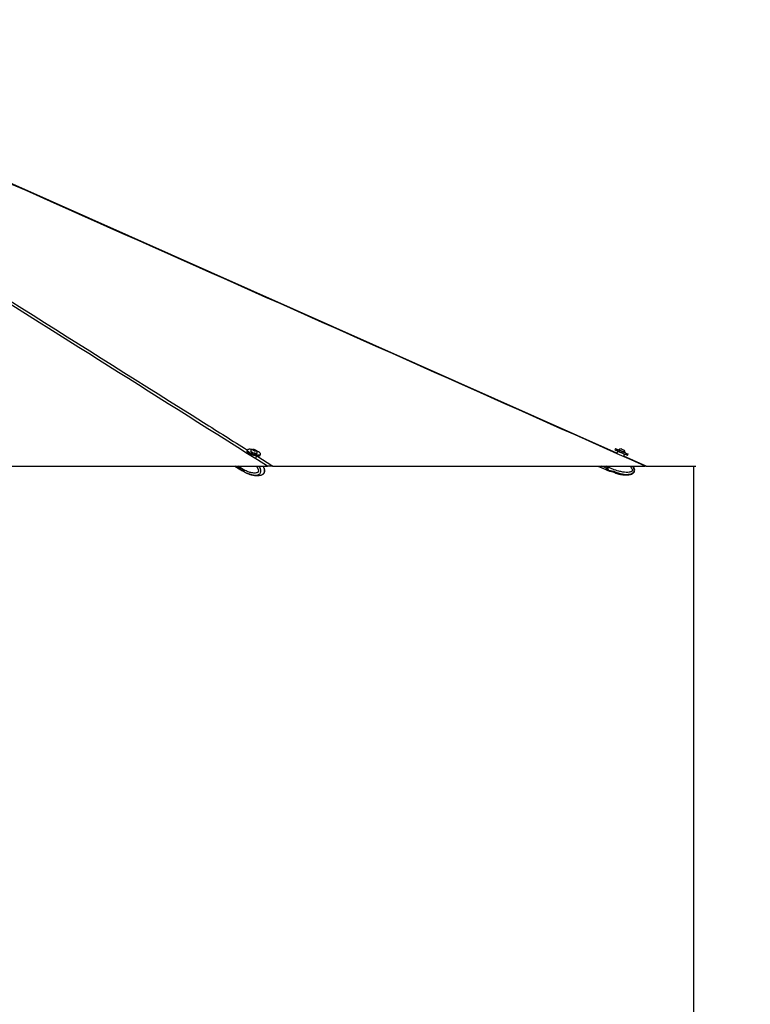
# Paper-space layout 'In-Ground Anchor' of a CAD drawing. Header units: millimetres. Extents: x 1903 to 18395, y 314 to 15846.
# Tile 23 of 52: x 8353 to 10349, y 4502 to 7189. Entities that reach past the tile are written whole.
import ezdxf

# ---------------------------------------------------------------- set-up
doc = ezdxf.new("R2010")
doc.units = ezdxf.units.MM
doc.layers.add('COMPONENT_GEOMETRY', color=7, linetype='Continuous')
doc.styles.add('SLDTEXTSTYLE1', font='TXT', dxfattribs={"width": 0.75})
doc.dimstyles.new('SLDDIMSTYLE0', dxfattribs={"dimtxt": 100, "dimasz": 6.604, "dimexe": 0, "dimexo": 0.0625, "dimgap": 25, "dimtad": 0, "dimtih": 1, "dimtoh": 1, "dimdec": 0, "dimlfac": 0.5, "dimrnd": 1e-09, "dimzin": 12, "dimdsep": 46, "dimtxsty": 'SLDTEXTSTYLE1', "dimsah": 1, "dimcen": 0.09, "dimadec": 0, "dimazin": 3, "dimtfac": 1, "dimtdec": 0, "dimtofl": 0, "dimtmove": 0, "dimatfit": 3, "dimfxl": 1, "dimfrac": 2, "dimtolj": 1, "dimtzin": 12, "dimarcsym": 0})

# ---------------------------------------------------------------- blocks, each defined once
blk = doc.blocks.new('_D_10')
at = {"layer": 'COMPONENT_GEOMETRY', "color": 7, "ltscale": 2}
for p, q in [((10064.6, 5970.3), (10200.2, 5970.3)), ((10193.9, 5970.3), (10193.9, 3818.7)), ((10193.9, 1508.3), (10193.9, 3659.9)), ((3340.9, 1508.3), (10200.2, 1508.3))]:
    blk.add_line(p, q, dxfattribs=at)
for points in [[(10193.9, 5970.3), (10192.8, 5963.7), (10194.9, 5963.7)], [(10193.9, 1508.3), (10194.9, 1514.9), (10192.8, 1514.9)]]:
    blk.add_solid(points, dxfattribs=at)
at = {"layer": 'COMPONENT_GEOMETRY', "color": 7, "ltscale": 2, "insert": (10046.1, 3788.8), "char_height": 100, "attachment_point": 1, "style": 'SLDTEXTSTYLE1'}
blk.add_mtext('2231', dxfattribs=at)

psp = doc.layouts.new('In-Ground Anchor')

# ---------------------------------------------------------------- linework, layer by layer
at = {"color": 7, "linetype": 'Continuous', "lineweight": 25, "ltscale": 2}
for p, q in [((8975.09, 6014.36), (8974.09, 6011.16)), ((8984.19, 6012.31), (8983.97, 6011.61)), ((8991.53, 6015.1), (8994.15, 6014.99)), ((8991.98, 6013.96), (8991.53, 6015.1)), ((8995.06, 6012.7), (8991.98, 6013.96)), ((8993.62, 6013.28), (8994.15, 6014.99)), ((8994.15, 6014.99), (8997.23, 6013.74)), ((8997.68, 6012.59), (8995.06, 6012.7)), ((8996.88, 6012.62), (8997.23, 6013.74)), ((8997.23, 6013.74), (8997.68, 6012.59)), ((8999.34, 5993.6), (9000.78, 5998.26)), ((9002.12, 6006), (9002.34, 6006.7)), ((9010.02, 6000.05), (9011.01, 6003.26)), ((9980.64, 6018.32), (9979.23, 6015.11)), ((9986.44, 6010.87), (9984.24, 6005.85)), ((9989.46, 6015.29), (9989.16, 6014.59)), ((10003.43, 5997.32), (10005.67, 6002.45)), ((10064.19, 5970.31), (10003.43, 5997.32)), ((10004.4, 6013.92), (10004.42, 6013.91)), ((10006.56, 6006.97), (10006.87, 6007.67)), ((10006.84, 6007.68), (10006.87, 6007.67)), ((10013.68, 6000.03), (10015.08, 6003.24)), ((6574.98, 5970.28), (9030.11, 5970.28)), ((8940.94, 5970.28), (8956.9, 5960.39)), ((8955.1, 5970.28), (8954.09, 5967.02)), ((8955.36, 5970.28), (8954.33, 5966.96)), ((8956.68, 5965.41), (8954.48, 5966.78)), ((8956.68, 5965.42), (8958.19, 5970.28)), ((8956.68, 5965.42), (8956.68, 5965.41)), ((9045.13, 5970.28), (10062.07, 5970.28)), ((9932.77, 5970.28), (9954.19, 5960.9)), ((9958.3, 5970.28), (9957.73, 5968.99)), ((9961.4, 5967.38), (9958.28, 5968.75)), ((9961.4, 5967.39), (9962.66, 5970.28)), ((9961.4, 5967.39), (9961.4, 5967.38)), ((8954.9, 5962.27), (8956.99, 5960.98)), ((8956.99, 5960.98), (8957.11, 5960.9)), ((8957.29, 5960.15), (8959.49, 5958.78)), ((8959.49, 5958.78), (8959.8, 5958.6)), ((8959.8, 5958.6), (8959.49, 5958.78)), ((8968, 5954.01), (8972.04, 5952.09)), ((8974.71, 5950.81), (8975.57, 5950.54)), ((9954.74, 5960.66), (9957.86, 5959.3)), ((9956.31, 5964.24), (9959.25, 5962.95)), ((9957.86, 5959.3), (9964.4, 5956.71)), ((9959.25, 5962.95), (9959.42, 5962.86)), ((9964.71, 5956.51), (9967.92, 5956.37)), ((9970.59, 5955.98), (9976.31, 5954.06)), ((9978.58, 5952.78), (9981.08, 5951.01))]:
    psp.add_line(p, q, dxfattribs=at)
at = {"color": 8, "linetype": 'Continuous', "lineweight": 25, "ltscale": 2}
for p, q in [((9000.75, 5998.18), (9045.13, 5970.28)), ((8954.51, 5962.51), (8941.98, 5970.28)), ((8954.09, 5967.02), (8948.83, 5970.28)), ((8954.48, 5966.78), (8955.56, 5970.28)), ((9955.76, 5964.48), (9942.5, 5970.28)), ((9957.73, 5968.99), (9954.78, 5970.28)), ((9958.28, 5968.75), (9958.95, 5970.28))]:
    psp.add_line(p, q, dxfattribs=at)
at = {"color": 7, "linetype": 'Continuous', "lineweight": 25, "ltscale": 2, "flags": 128}
for points in [[(9984.24, 6005.85), (8100.53, 6843.25), (7323.47, 7188.8)], [(8974.09, 6011.16), (8974.03, 6010.69), (8974.37, 6009.51), (8975.39, 6008.17), (8977.05, 6006.74), (8979.29, 6005.26), (8982.02, 6003.79)], [(8989.06, 6015.38), (8986.17, 6015.91), (8983.05, 6016.27), (8980.31, 6016.35), (8978.07, 6016.14), (8976.4, 6015.64), (8975.37, 6014.89), (8975.02, 6013.9), (8975.36, 6012.71), (8976.38, 6011.38), (8978.04, 6009.94), (8980.28, 6008.46), (8983.01, 6007)], [(8982.02, 6003.79), (8985.13, 6002.4), (8988.52, 6001.13), (8992.03, 6000.03), (8995.55, 5999.14), (8998.94, 5998.5), (9002.06, 5998.14), (9004.79, 5998.06), (9007.04, 5998.28), (9008.71, 5998.77), (9009.74, 5999.53), (9010.02, 6000.05)], [(8983.01, 6007), (8986.13, 6005.6), (8989.51, 6004.33), (8993.02, 6003.23), (8996.54, 6002.35), (8999.93, 6001.71), (9003.05, 6001.35), (9005.78, 6001.27), (9008.03, 6001.48), (9009.7, 6001.97), (9010.73, 6002.73), (9011.08, 6003.72), (9010.74, 6004.91), (9009.71, 6006.24), (9008.05, 6007.68), (9005.81, 6009.16), (9003.08, 6010.62), (9000.04, 6011.98)], [(8983.97, 6011.61), (8983.94, 6011.25), (8984.39, 6010.36), (8985.49, 6009.37), (8987.14, 6008.33), (8989.23, 6007.32), (8991.6, 6006.43), (8994.08, 6005.71), (8996.49, 6005.23), (8998.63, 6005.01)], [(8984.41, 6012.67), (8984.39, 6012.64), (8984.16, 6011.94), (8984.61, 6011.06), (8985.7, 6010.06), (8987.35, 6009.02), (8989.44, 6008.02), (8991.82, 6007.13), (8994.3, 6006.41), (8996.7, 6005.92), (8998.85, 6005.7)], [(8997.4, 6011.94), (8998.56, 6012.03), (8999.12, 6012.4), (8999, 6012.98), (8998.2, 6013.7), (8996.86, 6014.44), (8995.17, 6015.09), (8993.4, 6015.55), (8991.81, 6015.75), (8990.65, 6015.66), (8990.08, 6015.3), (8990.21, 6014.71), (8991.01, 6014), (8992.35, 6013.26), (8994.03, 6012.61), (8995.81, 6012.15), (8997.4, 6011.94)], [(8998.63, 6005.01), (9000.37, 6005.07), (9001.56, 6005.41), (9002.12, 6006), (9002.12, 6006)], [(8998.85, 6005.7), (9000.58, 6005.76), (9001.78, 6006.1), (9002.34, 6006.69), (9002.36, 6007.12)], [(9979.23, 6015.11), (9979.25, 6015.11), (9979.72, 6014.9), (9980.84, 6014.41), (9982.55, 6013.66), (9984.8, 6012.67), (9987.5, 6011.49), (9990.55, 6010.16), (9993.81, 6008.73), (9997.19, 6007.25), (10000.53, 6005.79)], [(9980.64, 6018.32), (9980.65, 6018.31), (9981.13, 6018.11), (9982.24, 6017.62), (9983.96, 6016.87), (9986.21, 6015.88), (9988.91, 6014.7), (9991.95, 6013.37), (9995.22, 6011.94), (9998.59, 6010.46), (10001.93, 6009)], [(9989.46, 6015.29), (9989.48, 6015.28), (9989.93, 6015.08), (9990.99, 6014.62), (9992.58, 6013.92), (9994.59, 6013.04), (9996.87, 6012.04), (9999.24, 6011.01), (10001.53, 6010), (10003.57, 6009.11), (10005.21, 6008.39), (10006.33, 6007.9), (10006.84, 6007.68)], [(9995.71, 6017.72), (9995.92, 6017.63), (9996.75, 6017.27), (9998.08, 6016.69), (9999.71, 6015.97), (10001.4, 6015.24), (10002.88, 6014.59), (10003.94, 6014.12), (10004.4, 6013.92)], [(10000.53, 6005.79), (10003.71, 6004.4), (10006.62, 6003.12), (10009.14, 6002.02), (10011.17, 6001.13), (10012.63, 6000.49), (10013.47, 6000.12), (10013.68, 6000.03)], [(10001.93, 6009), (10005.12, 6007.6), (10008.03, 6006.33), (10010.54, 6005.23), (10012.57, 6004.34), (10014.04, 6003.7), (10014.88, 6003.33), (10015.08, 6003.24)], [(9957.73, 5968.99), (9957.44, 5968.33), (9957.16, 5967.68), (9956.88, 5967.05), (9956.62, 5966.44), (9956.37, 5965.88), (9956.14, 5965.35), (9955.94, 5964.89), (9955.76, 5964.48)], [(9956.31, 5964.24), (9956.49, 5964.65), (9956.69, 5965.11), (9956.92, 5965.64), (9957.17, 5966.2), (9957.43, 5966.81), (9957.71, 5967.44), (9957.99, 5968.09), (9958.28, 5968.75)], [(9957.73, 5968.99), (9957.74, 5968.98), (9957.77, 5968.97), (9957.82, 5968.95), (9957.89, 5968.92), (9957.98, 5968.88), (9958.07, 5968.84), (9958.17, 5968.79), (9958.28, 5968.75)], [(8954.51, 5962.51), (8956.05, 5960.98), (8957.09, 5960.27)], [(8954.9, 5962.27), (8956.44, 5960.74), (8957.29, 5960.15)], [(9955.76, 5964.48), (9955.08, 5962.94), (9954.59, 5961.82), (9954.29, 5961.13), (9954.19, 5960.9)]]:
    psp.add_lwpolyline(points, dxfattribs=at)
at = {"color": 8, "linetype": 'Continuous', "lineweight": 25, "ltscale": 2, "flags": 128}
for points in [[(10005.67, 6002.45), (10005.35, 6002.59), (10004.39, 6003.01), (10002.86, 6003.68), (10000.86, 6004.55), (9998.54, 6005.57), (9996.06, 6006.66), (9993.57, 6007.75), (9991.25, 6008.76), (9989.25, 6009.64), (9987.73, 6010.3), (9986.76, 6010.73), (9986.44, 6010.87), (9986.44, 6010.87)], [(8954.33, 5966.96), (8954.33, 5966.95), (8954.33, 5966.91), (8954.36, 5966.87), (8954.41, 5966.83), (8954.48, 5966.78)], [(8957.11, 5960.9), (8958.65, 5959.37), (8959.49, 5958.78)], [(9956.31, 5964.24), (9955.63, 5962.7), (9955.14, 5961.58), (9954.84, 5960.89), (9954.74, 5960.66)], [(9959.42, 5962.86), (9958.75, 5961.33), (9958.26, 5960.21), (9957.96, 5959.53), (9957.86, 5959.3), (9957.86, 5959.3)]]:
    psp.add_lwpolyline(points, dxfattribs=at)
at = {"color": 7, "linetype": 'Continuous', "lineweight": 25, "ltscale": 4}
for centre, radius, start, end in [((8991.91, 6005.14), 10.63, 93.87392, 134.91376), ((8991.91, 6005.14), 10.63, 10.73746, 51.7773), ((9987.35, 6010.47), 1, 66.35712, 156.35712), ((9996.25, 6007.11), 10.63, 92.89799, 129.6955), ((9996.25, 6007.11), 10.63, 3.01874, 39.81625), ((10004.76, 6002.85), 1, 336.35712, 66.35712), ((8958.69, 5965.18), 4.96, 158.22557, 212.53547), ((8959.08, 5964.94), 4.96, 158.22917, 212.54389), ((9954.98, 5961.21), 0.6, 156.35712, 246.35712), ((9956.48, 5964.76), 0.554, 162.57292, 251.4229)]:
    psp.add_arc(centre, radius, start, end, dxfattribs=at)
at = {"color": 7, "linetype": 'Continuous', "lineweight": 25, "ltscale": 2}
for points, knots in [([(9030.11, 5970.28), (8740.7, 6152.26), (8160.04, 6517.4), (7514.18, 6923.48), (7158.37, 7147.78), (7093.34, 7188.78)], [0, 0, 0, 0, 0.44813305, 0.89913922, 1, 1, 1, 1]), ([(10062.07, 5970.28), (9652.72, 6152.26), (8831.4, 6517.4), (7917.93, 6923.48), (7413.92, 7147.78), (7321.8, 7188.78)], [0, 0, 0, 0, 0.4481331, 0.8991393, 1, 1, 1, 1]), ([(8954.33, 5966.96), (8954.25, 5966.64), (8954.01, 5965.73), (8953.89, 5964.75), (8954.06, 5964.23), (8954.07, 5964.21)], [0, 0, 0, 0, 0.3348059, 0.9742507, 1, 1, 1, 1]), ([(8956.68, 5965.41), (8956.53, 5964.8), (8956.22, 5963.58), (8956.38, 5962.06), (8956.75, 5961.29), (8956.98, 5960.99), (8956.99, 5960.98)], [0, 0, 0, 0, 0.3502752, 0.7005737, 0.9859298, 1, 1, 1, 1]), ([(9016.84, 5947.8), (9017.48, 5948.19), (9018.62, 5948.87), (9020.04, 5950.22), (9021.23, 5951.74), (9022.08, 5953.55), (9022.59, 5955.62), (9022.73, 5957.89), (9022.53, 5960.32), (9021.98, 5962.72), (9021.09, 5965.59), (9020.12, 5968.15), (9019.23, 5969.8), (9018.97, 5970.28)], [0, 0, 0, 0, 0.0944766, 0.1682026, 0.2405938, 0.3161786, 0.3965378, 0.481326, 0.5737284, 0.6715384, 0.7641667, 0.9320406, 1, 1, 1, 1]), ([(9045.13, 5970.28), (9044.97, 5970.28), (9044.2, 5970.28), (9042.42, 5970.28), (9039.27, 5970.28), (9035.24, 5970.28), (9031.97, 5970.28), (9030.22, 5970.28), (9030.11, 5970.28)], [0, 0, 0, 0, 0.0530518, 0.2728891, 0.4925322, 0.7381064, 0.9839518, 1, 1, 1, 1]), ([(9961.4, 5967.38), (9961.11, 5966.77), (9960.54, 5965.55), (9959.8, 5964.03), (9959.41, 5963.25), (9959.26, 5962.96), (9959.25, 5962.95)], [0, 0, 0, 0, 0.3503039, 0.7005765, 0.9859244, 1, 1, 1, 1]), ([(9981.42, 5950.88), (9981.52, 5950.84), (9985, 5949.74), (9991.54, 5948.36), (10000.49, 5946.86), (10008.07, 5946.3), (10014.31, 5946.41), (10019.29, 5947.03), (10023.17, 5948.01), (10026.4, 5949.31), (10029.05, 5950.95), (10031.05, 5952.99), (10032.37, 5955.25), (10033.18, 5958.22), (10033, 5961.46), (10032.06, 5964.77), (10030.83, 5967.61), (10029.67, 5969.43), (10029.12, 5970.28)], [0, 0, 0, 0, 0.0047862, 0.1557348, 0.2847954, 0.3924625, 0.4803339, 0.5508691, 0.6067198, 0.6505468, 0.699512, 0.7384581, 0.7715917, 0.8102339, 0.868298, 0.9078942, 0.9570107, 1, 1, 1, 1]), ([(10064.18, 5970.28), (10064.16, 5970.28), (10064.12, 5970.28), (10063.28, 5970.28), (10062.4, 5970.28), (10062.07, 5970.28)], [0, 0, 0, 0, 0.3207334, 0.7519263, 1, 1, 1, 1]), ([(8954.07, 5964.21), (8954.18, 5963.7), (8954.33, 5963.01), (8954.72, 5962.48), (8954.82, 5962.35)], [0, 0, 0, 0, 0.7384605, 1, 1, 1, 1]), ([(8959.8, 5958.6), (8962.22, 5957.12), (8964.65, 5955.64), (8967.17, 5954.4), (8967.18, 5954.4)], [0, 0, 0, 0, 0.9959643, 1, 1, 1, 1]), ([(8967.15, 5954.42), (8967.14, 5954.42), (8967.1, 5954.44), (8967.37, 5954.32), (8967.79, 5954.12), (8968, 5954.01)], [0, 0, 0, 0, 0.1599958, 0.5885648, 1, 1, 1, 1]), ([(8972.04, 5952.09), (8972.27, 5951.98), (8972.73, 5951.77), (8973.59, 5951.35), (8974.26, 5951.02), (8974.62, 5950.86), (8974.71, 5950.81)], [0, 0, 0, 0, 0.299516, 0.5989213, 0.9021665, 1, 1, 1, 1]), ([(8975.55, 5950.49), (8976.51, 5950.08), (8978.69, 5949.15), (8982.04, 5947.97), (8985.81, 5946.8), (8989.82, 5945.77), (8994.46, 5944.89), (8999.65, 5944.36), (9004.96, 5944.38), (9010.21, 5945.25), (9013.91, 5946.2), (9015.74, 5947.32), (9016.06, 5947.52)], [0, 0, 0, 0, 0.0815317, 0.1867013, 0.2745114, 0.3774361, 0.4936806, 0.6198369, 0.7558322, 0.865087, 0.9764325, 1, 1, 1, 1]), ([(9016.1, 5947.45), (9016.15, 5947.46), (9016.39, 5947.54), (9016.61, 5947.74), (9016.79, 5947.89)], [0, 0, 0, 0, 0.1970732, 1, 1, 1, 1]), ([(9964.36, 5956.6), (9964.35, 5956.61), (9964.32, 5956.61), (9964.51, 5956.57), (9964.69, 5956.52), (9964.71, 5956.51)], [0, 0, 0, 0, 0.2758981, 0.9094988, 1, 1, 1, 1]), ([(9967.92, 5956.37), (9968.15, 5956.38), (9968.61, 5956.42), (9969.58, 5956.29), (9970.26, 5956.08), (9970.59, 5955.98)], [0, 0, 0, 0, 0.3375985, 0.6755093, 1, 1, 1, 1]), ([(9976.31, 5954.06), (9976.6, 5953.95), (9977.2, 5953.74), (9977.95, 5953.32), (9978.38, 5952.99), (9978.54, 5952.82), (9978.58, 5952.78)], [0, 0, 0, 0, 0.2994757, 0.5988355, 0.902179, 1, 1, 1, 1]), ([(9981.08, 5951.01), (9981.23, 5950.95), (9981.44, 5950.86), (9981.42, 5950.87), (9981.42, 5950.87)], [0, 0, 0, 0, 0.6444131, 1, 1, 1, 1])]:
    psp.add_open_spline(points, degree=3, knots=knots, dxfattribs=at)
at = {"color": 8, "linetype": 'Continuous', "lineweight": 25, "ltscale": 2}
for points, knots in [([(7106.56, 7188.78), (7192.81, 7134.58), (7444.8, 6976.24), (8027.63, 6609.88), (8564.17, 6272.61), (8935.14, 6039.42), (8975.07, 6014.32)], [0, 0, 0, 0, 0.1383553, 0.4041922, 0.9358687, 1, 1, 1, 1]), ([(8999.43, 5970.28), (9000.35, 5968.97), (9002.22, 5966.32), (9004.28, 5962.3), (9005.33, 5958.94), (9005.52, 5956.79), (9005.31, 5955.71), (9004.92, 5954.87), (9003.93, 5953.67), (9002, 5952.56), (8998.2, 5951.4), (8992.99, 5951.22), (8985.7, 5952.25), (8976.51, 5954.95), (8966.49, 5959.39), (8959.65, 5963.6), (8956.68, 5965.42)], [0, 0, 0, 0, 0.0625344, 0.1265197, 0.168498, 0.1881268, 0.2012444, 0.2067532, 0.2232418, 0.2639766, 0.3044511, 0.4077509, 0.5076506, 0.6487273, 0.8476801, 1, 1, 1, 1]), ([(8957.11, 5960.9), (8957.11, 5960.9), (8961.46, 5960.9), (8966.36, 5953.42), (8977.87, 5950.16), (8987.44, 5946.93), (8995.46, 5945.79), (9001.38, 5945.99), (9006.11, 5947.41), (9008.96, 5949.18), (9010.67, 5951.4), (9011.63, 5953.53), (9012.18, 5956.08), (9011.97, 5960.02), (9010.55, 5964.64), (9008.85, 5968.22), (9007.58, 5970.03), (9007.41, 5970.28)], [0, 0, 0, 0, 0.00000501, 0.13691174, 0.32187784, 0.4546526, 0.55084199, 0.65527607, 0.70053273, 0.75528997, 0.78727546, 0.80117752, 0.83437557, 0.86946457, 0.92345387, 0.98920147, 1, 1, 1, 1]), ([(9016.79, 5947.89), (9017.7, 5948.43), (9019.25, 5949.36), (9020.71, 5951.43), (9021.67, 5953.54), (9022.22, 5956.1), (9022.12, 5960.04), (9020.99, 5964.66), (9019.63, 5968.23), (9018.61, 5970.03), (9018.47, 5970.28)], [0, 0, 0, 0, 0.15655602, 0.26694498, 0.31492073, 0.42948969, 0.55057877, 0.73689818, 0.96378723, 1, 1, 1, 1]), ([(9959.42, 5962.86), (9959.42, 5962.86), (9959.42, 5958.53), (9975.01, 5958.17), (9985.61, 5951.55), (9999.01, 5949.01), (10009.4, 5947.75), (10017.27, 5947.98), (10023.6, 5949.41), (10027.48, 5951.17), (10029.84, 5953.4), (10031.19, 5955.52), (10031.98, 5958.08), (10031.74, 5962.01), (10030.21, 5966.24), (10028.32, 5968.96), (10027.41, 5970.28)], [0, 0, 0, 0, 0.0000013, 0.1405728, 0.3304921, 0.4668289, 0.5655963, 0.6728273, 0.7192925, 0.7755162, 0.8083612, 0.8226367, 0.8567244, 0.8927532, 0.9481882, 1, 1, 1, 1]), ([(10020.5, 5970.28), (10021.1, 5969.62), (10022.92, 5967.6), (10025.06, 5964.3), (10026.39, 5960.94), (10026.59, 5958.79), (10026.29, 5957.72), (10025.74, 5956.87), (10024.38, 5955.67), (10021.79, 5954.56), (10016.66, 5953.4), (10009.67, 5953.21), (9999.94, 5954.24), (9987.7, 5956.94), (9974.39, 5961.37), (9965.33, 5965.57), (9961.4, 5967.39)], [0, 0, 0, 0, 0.0324566, 0.0984955, 0.1418222, 0.1620805, 0.1756196, 0.181304, 0.1983215, 0.2403627, 0.2821344, 0.3887517, 0.4918527, 0.637456, 0.8427908, 1, 1, 1, 1])]:
    psp.add_open_spline(points, degree=3, knots=knots, dxfattribs=at)

# ---------------------------------------------------------------- dimensions: what is measured, and where the dimension line sits
at = {"layer": 'COMPONENT_GEOMETRY', "color": 7, "ltscale": 2}
dim = psp.add_linear_dim(base=(10193.86, 1508.27), p1=(10062.07, 5970.28), p2=(3338.37, 1508.27), angle=90, dimstyle='SLDDIMSTYLE0', dxfattribs=at)
dim.commit()
dim.dimension.update_dxf_attribs({"geometry": '_D_10', "text_midpoint": (10193.86, 3739.28), "dimtype": 160})

doc.saveas('drawing.dxf')
